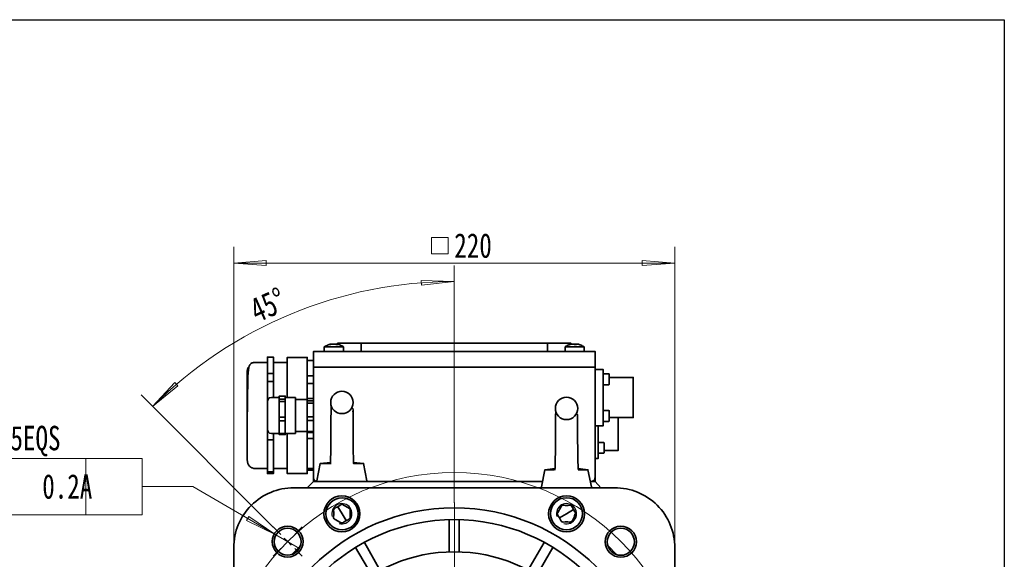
# Model space of a CAD drawing. Header units: millimetres. Extents: x 0 to 16.2, y 0 to 11.1.
# Tile 5 of 5: x 11.4 to 16.2, y 8.4 to 11.1. Entities that reach past the tile are written whole.
import ezdxf

# ---------------------------------------------------------------- set-up
doc = ezdxf.new("R2010")
doc.units = ezdxf.units.MM
doc.styles.add('PDF HYSWLongFangSong', font='hyswlongfangsong.ttf')

msp = doc.modelspace()

# ---------------------------------------------------------------- linework, layer by layer
for p, q in [((0.0269, 11.0767), (16.241, 11.0767)), ((16.241, 11.0767), (16.241, -0.0402))]:
    msp.add_line(p, q)
at = {"color": 7, "lineweight": 18}
for points in [[(13.5111, 9.9278), (13.5111, 10.0083), (13.4292, 10.0083), (13.4292, 9.9278)], [(12.4583, 9.8819), (12.6181, 9.8944), (12.6181, 9.8708)], [(14.6236, 9.8819), (14.4625, 9.8708), (14.4625, 9.8944)], [(13.5403, 9.7917), (13.3806, 9.7736), (13.3792, 9.7972)], [(12.0597, 9.1778), (12.1694, 9.2958), (12.1847, 9.2792)], [(12.0083, 8.6472), (12.0083, 8.9222)], [(12.6653, 8.5486), (12.5319, 8.6389), (12.5208, 8.6194)]]:
    msp.add_lwpolyline(points, close=True, dxfattribs=at)
for points in [[(12.4583, 8.4847), (12.4583, 9.9611)], [(14.6236, 8.4847), (14.6236, 9.9611)], [(14.6236, 9.8819), (12.4583, 9.8819)], [(13.5403, 8.7056), (13.5403, 9.8708)], [(12.6514, 8.5861), (12.0042, 9.2347)], [(12.0083, 8.9222), (10.9333, 8.9222), (10.9333, 8.6472), (12.0083, 8.6472)], [(11.7319, 8.9222), (11.7319, 8.6472)], [(11.7319, 8.9222), (11.7319, 8.6472)], [(12.0083, 8.9222), (12.0083, 8.6472)], [(12.7806, 8.4819), (12.6653, 8.5486), (12.2583, 8.7847), (12.0083, 8.7847)], [(13.5415, 7.7471), (13.5415, 8.7067)], [(12.6889, 8.5504), (12.6524, 8.5869)], [(12.7585, 8.5504), (12.7951, 8.5869)], [(12.7056, 8.4972), (12.7236, 8.5153), (12.7056, 8.5319)], [(12.7403, 8.5319), (12.7236, 8.5153), (12.7403, 8.4972)], [(12.6889, 8.4808), (12.6524, 8.4443)], [(12.7585, 8.4808), (12.7951, 8.4443)]]:
    msp.add_lwpolyline(points, dxfattribs=at)
at = {"color": 7, "lineweight": 35}
for points in [[(12.9431, 9.4847), (12.9417, 9.4847), (12.9361, 9.4847), (12.9319, 9.4833), (12.9264, 9.4819), (12.9222, 9.4806), (12.9167, 9.4778), (12.9125, 9.4764), (12.9083, 9.4736), (12.9028, 9.4708), (12.9028, 9.4486)], [(12.9486, 9.4847), (12.9472, 9.4847), (12.9458, 9.4847), (12.9444, 9.4847), (12.9431, 9.4847), (12.9417, 9.4847), (12.9403, 9.4847), (12.9375, 9.4847), (12.9361, 9.4847), (12.9347, 9.4833), (12.9333, 9.4833), (12.9319, 9.4833), (12.9306, 9.4833), (12.9292, 9.4819), (12.9306, 9.4819), (12.9319, 9.4819), (12.9333, 9.4819), (12.9347, 9.4819), (12.9361, 9.4833), (12.9389, 9.4833), (12.9403, 9.4833), (12.9417, 9.4833), (12.9431, 9.4847), (12.9444, 9.4847), (12.9458, 9.4847), (12.9472, 9.4847), (12.9486, 9.4847), (12.95, 9.4847), (12.9514, 9.4847), (12.9528, 9.4847), (12.9542, 9.4847), (12.9556, 9.4833), (12.9569, 9.4833), (12.9583, 9.4833), (12.9597, 9.4819), (12.9611, 9.4819), (12.9625, 9.4819), (12.9639, 9.4819), (12.9653, 9.4819), (12.9667, 9.4819), (12.9681, 9.4819), (12.9667, 9.4833), (12.9653, 9.4833), (12.9639, 9.4833), (12.9625, 9.4833), (12.9625, 9.4847), (12.9611, 9.4847), (12.9597, 9.4847), (12.9583, 9.4847), (12.9597, 9.4847)], [(12.9417, 9.4847), (12.9417, 9.4847)], [(12.9417, 9.4847), (12.9417, 9.4847)], [(12.9431, 9.4847), (12.9431, 9.4847)], [(12.95, 9.4847), (12.9514, 9.4847), (12.9528, 9.4847), (12.9542, 9.4847), (12.9556, 9.4847), (12.9569, 9.4847), (12.9583, 9.4847)], [(12.9569, 9.4847), (12.9583, 9.4847), (12.9569, 9.4847), (12.9556, 9.4847), (12.9542, 9.4847), (12.9528, 9.4847)], [(12.9569, 9.4847), (12.9569, 9.4847)], [(12.9972, 9.4486), (12.9972, 9.4708), (12.9931, 9.4736), (12.9889, 9.4764), (12.9833, 9.4778), (12.9792, 9.4806), (12.9736, 9.4819), (12.9694, 9.4833), (12.9639, 9.4847), (12.9583, 9.4847), (12.9583, 9.4833)], [(13.0833, 9.4486), (13.0833, 9.4889), (12.9681, 9.4889), (12.9681, 9.4833)], [(13.9986, 9.4486), (13.9986, 9.4889), (13.0833, 9.4889)], [(14.1139, 9.4833), (14.1139, 9.4889), (13.9986, 9.4889)], [(14.1375, 9.4819), (14.1375, 9.4847), (14.1389, 9.4847), (14.1389, 9.4833), (14.1403, 9.4833), (14.1403, 9.4819), (14.1389, 9.4819), (14.1375, 9.4819), (14.1361, 9.4819), (14.1347, 9.4819), (14.1333, 9.4819), (14.1319, 9.4819), (14.1306, 9.4819), (14.1306, 9.4833), (14.1292, 9.4833), (14.1292, 9.4847), (14.1278, 9.4847), (14.1264, 9.4847), (14.125, 9.4847), (14.1222, 9.4847), (14.1208, 9.4847), (14.1194, 9.4847), (14.1181, 9.4833), (14.1153, 9.4833), (14.1139, 9.4833), (14.1125, 9.4833), (14.1111, 9.4819), (14.1097, 9.4819), (14.1083, 9.4819), (14.1056, 9.4806), (14.1028, 9.4806), (14.0986, 9.4792), (14.0958, 9.4778), (14.0931, 9.475), (14.0903, 9.4736), (14.0875, 9.4722), (14.0847, 9.4708), (14.0847, 9.4486)], [(14.1083, 9.4819), (14.1097, 9.4833), (14.1125, 9.4833), (14.1139, 9.4833), (14.1153, 9.4833), (14.1181, 9.4847), (14.1194, 9.4847), (14.1208, 9.4847), (14.1222, 9.4847), (14.1236, 9.4847), (14.125, 9.4847)], [(14.1333, 9.4819), (14.1319, 9.4819), (14.1306, 9.4819), (14.1292, 9.4819)], [(14.1778, 9.4486), (14.1778, 9.4708), (14.175, 9.4722), (14.1722, 9.4736), (14.1694, 9.475), (14.1667, 9.4778), (14.1639, 9.4792), (14.1597, 9.4806), (14.1569, 9.4806), (14.1542, 9.4819), (14.1528, 9.4833), (14.15, 9.4833), (14.1486, 9.4833), (14.1472, 9.4833), (14.1458, 9.4847), (14.1431, 9.4847), (14.1417, 9.4847), (14.1403, 9.4847), (14.1389, 9.4847), (14.1375, 9.4847), (14.1361, 9.4847), (14.1347, 9.4847), (14.1333, 9.4847), (14.1333, 9.4833), (14.1319, 9.4833), (14.1319, 9.4819)], [(12.85, 8.8292), (12.85, 9.3708), (12.85, 9.4486), (12.8514, 9.4486), (12.8528, 9.4486), (12.8556, 9.4486), (12.8583, 9.4486), (12.8611, 9.4486), (12.8653, 9.4486), (12.8694, 9.4486), (14.2125, 9.4486), (14.2167, 9.4486), (14.2194, 9.4486), (14.2236, 9.4486), (14.2264, 9.4486), (14.2292, 9.4486), (14.2306, 9.4486), (14.2319, 9.4486), (14.2319, 9.3708), (14.2306, 9.3708), (14.2292, 9.3708), (14.2264, 9.3708), (14.2236, 9.3708), (14.2194, 9.3708), (14.2167, 9.3708), (14.2125, 9.3708), (12.8694, 9.3708), (12.8653, 9.3708), (12.8611, 9.3708), (12.8583, 9.3708), (12.8556, 9.3708), (12.8528, 9.3708), (12.8514, 9.3708), (12.85, 9.3708), (12.8514, 9.3708), (12.8528, 9.3708), (12.8556, 9.3708), (12.8583, 9.3708), (12.8611, 9.3708), (12.8653, 9.3708), (12.8694, 9.3708), (14.2125, 9.3708), (14.2167, 9.3708), (14.2194, 9.3708), (14.2236, 9.3708), (14.2264, 9.3708), (14.2292, 9.3708), (14.2306, 9.3708), (14.2319, 9.3708), (14.2319, 8.8292), (14.2319, 8.8097)], [(12.9972, 9.4708), (12.9958, 9.4708), (12.9903, 9.4708), (12.9833, 9.4708), (12.9736, 9.4708), (12.9611, 9.4708), (12.9486, 9.4708), (12.9361, 9.4708), (12.925, 9.4708), (12.9153, 9.4708), (12.9083, 9.4708), (12.9042, 9.4708), (12.9028, 9.4708)], [(14.1778, 9.4708), (14.1736, 9.4708), (14.1667, 9.4708), (14.1583, 9.4708), (14.1458, 9.4708), (14.1333, 9.4708), (14.1208, 9.4708), (14.1097, 9.4708), (14.0986, 9.4708), (14.0917, 9.4708), (14.0861, 9.4708), (14.0847, 9.4708)], [(12.6236, 9.3944), (12.5639, 9.3944), (12.5583, 9.3944), (12.5556, 9.3944), (12.5514, 9.3931), (12.55, 9.3931), (12.5486, 9.3917), (12.5472, 9.3917), (12.5458, 9.3903), (12.5431, 9.3889), (12.5417, 9.3875), (12.5375, 9.3833), (12.5333, 9.3764), (12.5319, 9.3694), (12.5306, 9.3583), (12.5292, 9.3417), (12.5278, 9.325), (12.5278, 9.3042), (12.5278, 9.2778), (12.5264, 9.2472), (12.5264, 9.2111), (12.5264, 9.1708), (12.525, 9.1292), (12.525, 9.0875), (12.525, 9.0486), (12.525, 9.0139), (12.525, 8.9847), (12.525, 8.9611), (12.525, 8.95), (12.525, 8.9431), (12.525, 8.9292), (12.525, 8.9208), (12.525, 8.9167), (12.525, 8.9236), (12.525, 8.9361), (12.525, 8.9569), (12.525, 8.9847), (12.525, 9.0028), (12.525, 9.0222), (12.525, 9.0444), (12.525, 9.0681), (12.525, 9.0931), (12.525, 9.1208), (12.525, 9.1472), (12.525, 9.175), (12.525, 9.2014), (12.525, 9.2278), (12.525, 9.2514), (12.525, 9.2722), (12.525, 9.2917), (12.525, 9.3083), (12.525, 9.3333), (12.525, 9.3472), (12.525, 9.3542), (12.525, 9.3556), (12.525, 9.3514), (12.5278, 9.3681), (12.5333, 9.375)], [(12.6236, 9.3403), (12.6236, 9.3806), (12.6236, 9.4208), (12.6528, 9.4208), (12.6528, 9.3806), (12.6528, 9.3403)], [(12.7208, 9.3944), (12.6528, 9.3944)], [(12.8194, 9.2056), (12.8194, 9.2111), (12.8194, 9.2181), (12.8194, 9.2319), (12.8194, 9.2611), (12.8194, 9.2889), (12.8194, 9.3139), (12.8194, 9.3375), (12.8194, 9.3583), (12.8194, 9.3764), (12.8194, 9.3917), (12.8194, 9.4042), (12.8194, 9.4125), (12.8194, 9.4181), (12.8194, 9.4194), (12.7208, 9.4194), (12.7208, 9.4181), (12.7208, 9.4125), (12.7208, 9.4042), (12.7208, 9.3917), (12.7208, 9.3764), (12.7208, 9.3583), (12.7208, 9.3375), (12.7208, 9.3139), (12.7208, 9.2889), (12.7208, 9.2611), (12.7208, 9.2319), (12.7208, 9.2222)], [(12.8194, 9.4042), (12.85, 9.4042)], [(12.6528, 9.3014), (12.6528, 9.3403), (12.6236, 9.3403), (12.6236, 9.3014)], [(12.85, 9.3292), (12.8194, 9.3292)], [(14.2319, 9.3597), (14.2722, 9.3597), (14.2722, 9.3583), (14.2722, 9.3556), (14.2722, 9.3542), (14.2722, 9.3514), (14.2722, 9.3472), (14.2722, 9.3431), (14.2722, 9.3403), (14.2722, 9.1042), (14.2972, 9.1042), (14.2986, 9.1042), (14.2986, 9.1056), (14.3, 9.1056), (14.3, 9.1069), (14.3014, 9.1069), (14.3014, 9.1083), (14.3014, 9.1111), (14.3014, 9.1167), (14.3014, 9.125), (14.3014, 9.1347), (14.3014, 9.1431), (14.3014, 9.15), (14.3014, 9.1542), (14.3014, 9.1556), (14.3014, 9.1569), (14.3, 9.1569), (14.3, 9.1583), (14.2986, 9.1583), (14.2972, 9.1583), (14.2722, 9.1583)], [(14.2722, 9.2847), (14.2972, 9.2847), (14.2986, 9.2847), (14.3, 9.2847), (14.3, 9.2861), (14.3014, 9.2875), (14.3014, 9.2889), (14.3014, 9.2903), (14.3014, 9.2958), (14.3014, 9.3028), (14.3014, 9.3125), (14.3014, 9.3208), (14.3014, 9.3278), (14.3014, 9.3333), (14.3014, 9.3347), (14.3014, 9.3361), (14.3, 9.3375), (14.3, 9.3389), (14.2986, 9.3389), (14.2972, 9.3389), (14.2722, 9.3389)], [(12.6528, 9.2222), (12.6528, 9.3014), (12.6236, 9.3014), (12.6236, 9.2042)], [(12.8194, 9.2903), (12.85, 9.2903)], [(14.3014, 9.1236), (14.4194, 9.1236), (14.4194, 9.1264), (14.4194, 9.1319), (14.4194, 9.1417), (14.4194, 9.1542), (14.4194, 9.1681), (14.4194, 9.1847), (14.4194, 9.2028), (14.4194, 9.2222), (14.4194, 9.2403), (14.4194, 9.2583), (14.4194, 9.275), (14.4194, 9.2903), (14.4194, 9.3014), (14.4194, 9.3111), (14.4194, 9.3181), (14.4194, 9.3194), (14.4194, 9.3208), (14.3014, 9.3208)], [(12.6819, 9.2222), (12.6431, 9.2222), (12.6347, 9.2208), (12.6292, 9.2167), (12.625, 9.2097), (12.6236, 9.2014), (12.6236, 9.1972), (12.6236, 9.1875), (12.6236, 9.1778), (12.6236, 9.1653), (12.6236, 9.1417), (12.6236, 9.1222), (12.6236, 9.1028), (12.6236, 9.0833), (12.6236, 9.075), (12.6236, 9.0681), (12.6236, 9.0653), (12.6236, 9.0667), (12.625, 9.0583), (12.6292, 9.0514), (12.6347, 9.0472), (12.6431, 9.0458), (12.6819, 9.0458), (12.7111, 9.0458), (12.7111, 9.0403), (12.6819, 9.0403), (12.6819, 9.0458), (12.6819, 9.0764), (12.6819, 9.1083)], [(12.6819, 9.2139), (12.6819, 9.2208), (12.6819, 9.2292), (12.7111, 9.2292), (12.7111, 9.2208), (12.7111, 9.2139)], [(12.7111, 9.2028), (12.7111, 9.2139), (12.6819, 9.2139), (12.6819, 9.2028)], [(12.7111, 9.125), (12.7111, 9.1639), (12.7111, 9.2028), (12.6819, 9.2028), (12.6819, 9.1639), (12.6819, 9.125)], [(12.7111, 9.1083), (12.7111, 9.0764), (12.7111, 9.0458), (12.7611, 9.0458), (12.7611, 9.0472), (12.7611, 9.0514), (12.7611, 9.0597), (12.7611, 9.0708), (12.7611, 9.0847), (12.7611, 9.1014), (12.7611, 9.1181), (12.7611, 9.1361), (12.7611, 9.1542), (12.7611, 9.1708), (12.7611, 9.1861), (12.7611, 9.2), (12.7611, 9.2097), (12.7611, 9.2181), (12.7611, 9.2222), (12.7111, 9.2222)], [(12.8194, 9.2125), (12.7611, 9.2125)], [(12.8194, 9.2181), (12.85, 9.2181)], [(12.85, 9.2056), (12.8194, 9.2056), (12.8194, 9.1944)], [(12.85, 9.1278), (12.8194, 9.1278), (12.8194, 9.1611), (12.8194, 9.1944), (12.85, 9.1944)], [(12.9361, 9.1764), (12.9361, 9.1694), (12.9361, 9.1569), (12.9361, 9.1431), (12.9347, 9.1292), (12.9347, 9.1139), (12.9347, 9.1014), (12.9347, 9.0722), (12.9347, 9.0417), (12.9347, 9.0097), (12.9347, 8.9806), (12.9347, 8.9514), (12.9333, 8.9222), (12.9333, 8.9083), (12.9333, 8.8958)], [(13.0444, 9.1236), (13.0444, 9.1389), (13.0444, 9.1514), (13.0444, 9.1611), (13.0431, 9.1681), (13.0417, 9.1694)], [(13.0958, 8.8986), (13.0931, 8.8986), (13.0861, 8.8986), (13.075, 8.8986), (13.0597, 8.8986), (13.0569, 8.8986), (13.0542, 8.8986), (13.0528, 8.8986), (13.05, 8.8986), (13.0486, 8.8986), (13.0472, 8.8986), (13.0458, 8.8986), (13.0458, 8.9069), (13.0458, 8.9208), (13.0458, 8.9347), (13.0444, 8.9472), (13.0444, 8.9764), (13.0444, 9.0069), (13.0444, 9.0375), (13.0444, 9.0681), (13.0444, 9.0972), (13.0444, 9.125), (13.0444, 9.1389), (13.0444, 9.15), (13.0431, 9.1542), (13.0431, 9.1556), (13.0417, 9.1556)], [(14.0389, 9.1472), (14.0375, 9.1389), (14.0375, 9.1278), (14.0375, 9.1139), (14.0375, 9.0986), (14.0375, 9.0847), (14.0375, 9.0708), (14.0375, 9.0431), (14.0375, 9.0125), (14.0375, 8.9806), (14.0375, 8.9514), (14.0361, 8.9222), (14.0361, 8.8931), (14.0361, 8.8792), (14.0347, 8.8667)], [(14.1458, 9.0944), (14.1458, 9.1097), (14.1458, 9.1222), (14.1458, 9.1319), (14.1458, 9.1375), (14.1444, 9.1403)], [(12.7611, 9.0556), (12.8194, 9.0556), (12.8194, 9.0833), (12.8194, 9.1097)], [(12.8194, 9.1278), (12.8194, 9.1097), (12.85, 9.1097)], [(14.1486, 8.8694), (14.1486, 8.8764), (14.1486, 8.8903), (14.1472, 8.9056), (14.1472, 8.9181), (14.1472, 8.9458), (14.1472, 8.9764), (14.1458, 9.0083), (14.1458, 9.0389), (14.1458, 9.0667), (14.1458, 9.0958), (14.1458, 9.1083), (14.1458, 9.1208), (14.1458, 9.1236), (14.1458, 9.1264), (14.1444, 9.1264)], [(14.2319, 9.0833), (14.2722, 9.0833), (14.2722, 9.0847), (14.2722, 9.0861), (14.2722, 9.0875), (14.2722, 9.0903), (14.2722, 9.0931), (14.2722, 9.0958), (14.2722, 9.1), (14.2722, 9.1042)], [(14.2764, 8.9625), (14.3458, 8.9625), (14.3458, 8.9653), (14.3458, 8.9722), (14.3458, 8.9833), (14.3458, 8.9958), (14.3458, 9.0125), (14.3458, 9.0306), (14.3458, 9.0514), (14.3458, 9.0736), (14.3458, 9.0958), (14.3458, 9.1194), (14.3458, 9.1236)], [(12.6236, 9.0639), (12.6236, 9.0639)], [(12.6528, 9.0458), (12.6528, 9.0153), (12.6236, 9.0153), (12.6236, 9.0639)], [(12.7208, 9.0458), (12.7208, 9.0181), (12.7208, 8.9903), (12.7208, 8.9639), (12.7208, 8.9389), (12.7208, 8.9181), (12.7208, 8.8986), (12.7208, 8.8819), (12.7208, 8.8694), (12.7208, 8.8583), (12.7208, 8.8528), (12.7208, 8.8486), (12.8194, 8.8486), (12.8194, 8.8528), (12.8194, 8.8583), (12.8194, 8.8694), (12.8194, 8.8819), (12.8194, 8.8986), (12.8194, 8.9181), (12.8194, 8.9389), (12.8194, 8.9639), (12.8194, 8.9903), (12.8194, 9.0181), (12.8194, 9.0472), (12.8194, 9.05), (12.85, 9.05)], [(12.85, 9.0556), (12.8194, 9.0556), (12.8194, 9.05)], [(14.2472, 9.0833), (14.2472, 8.9417), (14.2472, 8.9389), (14.2472, 8.9347), (14.2472, 8.9319), (14.2472, 8.9278), (14.2472, 8.9264), (14.2472, 8.9236), (14.2472, 8.9222), (14.2319, 8.9222)], [(12.6236, 9.0153), (12.6236, 8.9361), (12.6236, 8.8569), (12.6528, 8.8569), (12.6528, 8.9361), (12.6528, 9.0153)], [(12.8194, 9.0208), (12.85, 9.0208)], [(13.0444, 9.0083), (13.0444, 9.0194)], [(14.1472, 8.9792), (14.1472, 8.9903)], [(14.2472, 8.9486), (14.2722, 8.9486), (14.2736, 8.9486), (14.275, 8.9486), (14.2764, 8.95), (14.2764, 8.9514), (14.2764, 8.9542), (14.2764, 8.9611), (14.2764, 8.9694), (14.2764, 8.9778), (14.2764, 8.9861), (14.2764, 8.9931), (14.2764, 8.9972), (14.2764, 8.9986), (14.2764, 9), (14.275, 9.0014), (14.2736, 9.0014), (14.2722, 9.0014), (14.2472, 9.0014)], [(12.525, 8.9167), (12.5278, 8.8986), (12.5306, 8.8917), (12.5361, 8.8847), (12.5389, 8.8819), (12.5417, 8.8806), (12.5458, 8.8778), (12.5486, 8.8764), (12.5569, 8.8736), (12.5639, 8.8736), (12.6236, 8.8736)], [(12.9333, 8.9028), (12.8833, 8.8986), (12.8667, 8.8125), (12.8667, 8.8111), (12.8667, 8.8097), (12.8681, 8.8097), (12.8694, 8.8097), (12.8653, 8.8097), (12.8611, 8.8111), (12.8583, 8.8125), (12.8556, 8.8153), (12.8528, 8.8181), (12.8514, 8.8208), (12.85, 8.825), (12.85, 8.8292), (12.85, 8.8097), (12.8194, 8.7792), (12.85, 8.8097), (13.975, 8.8097)], [(12.8833, 8.8986), (12.8861, 8.8986), (12.8931, 8.8986), (12.9042, 8.8986), (12.9194, 8.8986), (12.9222, 8.8986), (12.9278, 8.8986)], [(13.1097, 8.8097), (13.1111, 8.8097), (13.1125, 8.8097), (13.1125, 8.8111), (13.1125, 8.8125), (13.0958, 8.8986), (13.0458, 8.9028)], [(12.6236, 8.8569), (12.6236, 8.8486), (12.6528, 8.8486), (12.6528, 8.8569)], [(12.6528, 8.8736), (12.7208, 8.8736)], [(12.85, 8.8736), (12.8194, 8.8736)], [(12.8194, 8.8653), (12.85, 8.8653)], [(14.0361, 8.8736), (13.9861, 8.8681), (13.9694, 8.7833), (13.9694, 8.7819), (13.9694, 8.7806), (13.9708, 8.7806), (13.9708, 8.7792)], [(13.9861, 8.8681), (13.9889, 8.8681), (13.9958, 8.8681), (14.0069, 8.8681), (14.0222, 8.8681), (14.025, 8.8681), (14.0292, 8.8681)], [(14.2125, 8.7792), (14.2125, 8.7806), (14.2139, 8.7806), (14.2153, 8.7806), (14.2153, 8.7819), (14.2153, 8.7833), (14.1972, 8.8681), (14.1486, 8.8736)], [(14.1486, 8.8681), (14.15, 8.8681), (14.1514, 8.8681), (14.1528, 8.8681), (14.1542, 8.8681), (14.1569, 8.8681), (14.1583, 8.8681), (14.1611, 8.8681), (14.1764, 8.8681), (14.1889, 8.8681), (14.1958, 8.8681), (14.1972, 8.8681)], [(12.85, 8.8097), (12.85, 8.8097)], [(14.2097, 8.8097), (14.2319, 8.8097), (14.2611, 8.7792)], [(13.0097, 8.6181), (12.9903, 8.6514), (12.9694, 8.6861)], [(14.0583, 8.6319), (14.0917, 8.6514), (14.1264, 8.6722)], [(13.5167, 8.6222), (13.5167, 8.4639)], [(13.5653, 8.4639), (13.5653, 8.6222)], [(14.1319, 8.6403), (14.1333, 8.6514)], [(13.1778, 8.3736), (13.1, 8.5111)], [(13.9819, 8.5111), (13.9028, 8.3736)], [(12.7861, 8.4944), (12.7431, 8.4514)], [(13.0569, 8.4861), (13.1361, 8.35)], [(13.9458, 8.35), (14.025, 8.4861)], [(14.3375, 8.4514), (14.2958, 8.4944)]]:
    msp.add_lwpolyline(points, dxfattribs=at)
for points in [[(12.6819, 9.125), (12.7111, 9.125), (12.7111, 9.1083), (12.6819, 9.1083)], [(12.9306, 8.8986), (12.9333, 8.8986), (12.9319, 8.8986)], [(14.0333, 8.8681), (14.0361, 8.8681), (14.0347, 8.8681)], [(13.0097, 8.6181), (13.0194, 8.6222), (13.025, 8.6264), (13.0278, 8.6278), (13.0292, 8.6306), (13.0306, 8.6347), (13.0292, 8.6444), (13.0292, 8.6569), (13.0306, 8.6653), (13.0306, 8.6708), (13.0292, 8.6736), (13.0278, 8.6764), (13.0222, 8.6806), (12.9972, 8.6944), (12.9931, 8.6972), (12.9903, 8.6972), (12.9861, 8.6972), (12.9806, 8.6931), (12.9694, 8.6861), (12.9597, 8.6819), (12.9542, 8.6778), (12.9514, 8.675), (12.95, 8.6736), (12.9486, 8.6694), (12.95, 8.6597), (12.95, 8.6472), (12.9486, 8.6389), (12.9486, 8.6319), (12.95, 8.6292), (12.9514, 8.6264), (12.9569, 8.6236), (12.9819, 8.6083), (12.9861, 8.6069), (12.9889, 8.6069), (12.9931, 8.6069), (12.9986, 8.6097)], [(14.0583, 8.6319), (14.0625, 8.6222), (14.0653, 8.6153), (14.0681, 8.6139), (14.0708, 8.6125), (14.075, 8.6111), (14.0847, 8.6125), (14.0972, 8.6125), (14.1056, 8.6111), (14.1111, 8.6111), (14.1139, 8.6125), (14.1167, 8.6139), (14.1208, 8.6194), (14.1347, 8.6444), (14.1361, 8.6486), (14.1375, 8.6514), (14.1375, 8.6542), (14.1333, 8.6611), (14.1264, 8.6722), (14.1208, 8.6819), (14.1181, 8.6875), (14.1153, 8.6903), (14.1125, 8.6917), (14.1097, 8.6931), (14.1, 8.6917), (14.0861, 8.6917), (14.0792, 8.6931), (14.0722, 8.6931), (14.0694, 8.6917), (14.0667, 8.6889), (14.0639, 8.6833), (14.0486, 8.6583), (14.0472, 8.6556), (14.0458, 8.6528), (14.0472, 8.6486), (14.05, 8.6431)]]:
    msp.add_lwpolyline(points, close=True, dxfattribs=at)
msp.add_lwpolyline([(14.3278, 6.6139, 0.412239), (14.6236, 6.9097), (14.6236, 8.4847, 0.416167), (14.3278, 8.7792), (12.7528, 8.7792, 0.414793), (12.4583, 8.4847), (12.4583, 6.9097, 0.416164), (12.7528, 6.6139)], format="xyb", close=True, dxfattribs=at)
for centre, radius in [((12.9895, 9.198), 0.055), ((14.0922, 9.1689), 0.055), ((12.9895, 8.6516), 0.0883), ((12.99, 8.6515), 0.0788), ((14.0923, 8.6516), 0.0883), ((14.0916, 8.652), 0.0785), ((13.541, 7.6965), 0.984), ((13.5408, 7.6975), 0.9258), ((12.7228, 8.515), 0.0758), ((12.7229, 8.5147), 0.0659), ((14.3583, 8.5146), 0.0764), ((14.3586, 8.5143), 0.0664), ((13.5409, 7.6975), 0.7675)]:
    msp.add_circle(centre, radius, dxfattribs=at)
at = {"color": 7, "lineweight": 18}
msp.add_circle((13.5414, 7.6978), 1.1565, dxfattribs=at)
msp.add_arc((13.5411, 7.6975), 2.0942, 90.0212, 135.0199, dxfattribs=at)
at = {"color": 7, "lineweight": 35}
msp.add_arc((14.2132, 8.8285), 0.0188, 267.8789, 2.1211, dxfattribs=at)
at = {"color": 7, "lineweight": 25}
for centre in [(12.9894, 8.6519), (14.0922, 8.6519)]:
    msp.add_arc(centre, 0.0495, 254.7599, 195.2401, dxfattribs=at)

# ---------------------------------------------------------------- texts
at = {"color": 7, "char_height": 0.1203, "attachment_point": 4, "style": 'PDF HYSWLongFangSong'}
for s, insert in [('220', (13.5411, 9.9673)), ('0.2A', (11.5185, 8.7849))]:
    msp.add_mtext(s, dxfattribs=dict(at, insert=insert))
for s, insert, rotation in [('45°', (12.5494, 9.642), 23.8642), ('4×13.5EQS', (10.9943, 9.008), 359.9975)]:
    msp.add_mtext(s, dxfattribs=dict(at, insert=insert, rotation=rotation))

doc.saveas('drawing.dxf')
